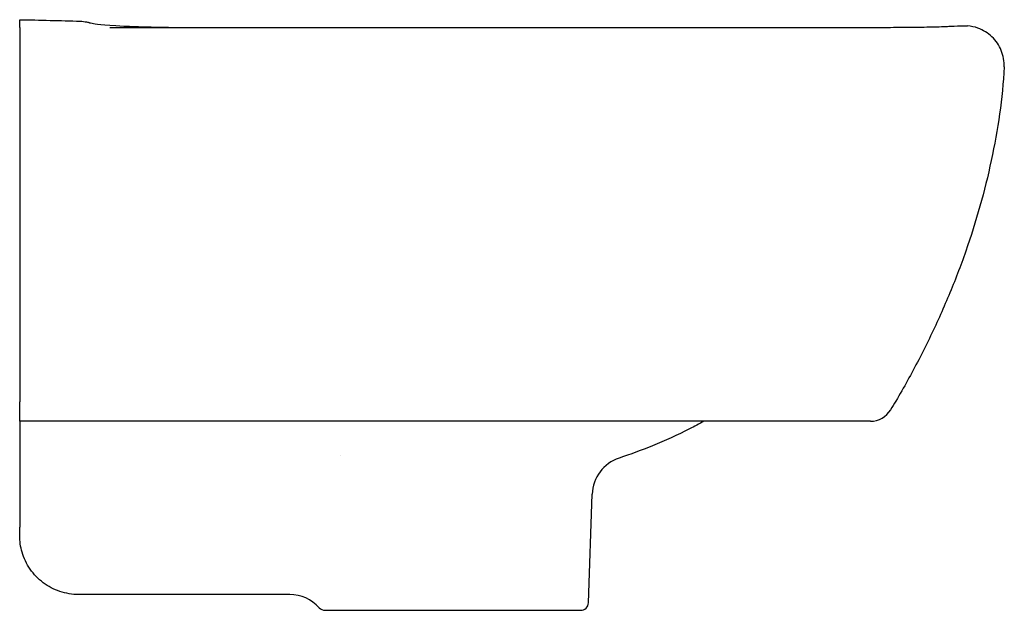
# Model space of a CAD drawing. Header units: millimetres. Extents: x -2 to 250, y -19 to 850.
# Tile 2 of 2: x 0 to 250, y 700 to 850. Entities that reach past the tile are written whole.
import ezdxf

# ---------------------------------------------------------------- set-up
doc = ezdxf.new("R2010")
doc.units = ezdxf.units.MM
doc.layers.add('GEB-KONTUR-A', color=5, linetype='CONTINUOUS')

msp = doc.modelspace()

# ---------------------------------------------------------------- linework, layer by layer
at = {"layer": 'GEB-KONTUR-A', "ltscale": 25}
for p, q in [((0, 848), (0, 849.48)), ((0, 848), (0, 838)), ((26.73, 848.37), (26.73, 848.37)), ((0, 838), (0, 752.97)), ((0, 748), (0, 752.97)), ((216.05, 748), (0, 748)), ((0, 748), (0, 721.12)), ((81.47, 739.33), (81.47, 739.33)), ((144.45, 701.93), (145.42, 729.52)), ((0, 721.12), (0, 721.12)), ((0, 721.12), (0, 721.12)), ((0, 719), (0, 721.12)), ((0, 721.12), (0, 721.12)), ((68.6, 704), (15, 704)), ((77.55, 700), (142.46, 700))]:
    msp.add_line(p, q, dxfattribs=at)
for centre, radius, start, end in [((216.05, 754), 6, 270, 329.1923), ((155.41, 729.17), 10, 108.4629, 178.0001), ((68.6, 694), 10, 41.8103, 90), ((77.55, 702), 2, 221.8104, 270), ((142.46, 702), 2, 270, 358)]:
    msp.add_arc(centre, radius, start, end, dxfattribs=at)
msp.add_ellipse((9.98, 721.6), major_axis=(-9.98, -0.48), ratio=0.043569, start_param=6.281078, end_param=6.281079, dxfattribs=at)
for points in [[(0, 850), (5.14, 849.91), (10.27, 849.77), (15.4, 849.61)], [(0, 849.48), (0, 849.83), (0, 850), (0, 850)], [(15.4, 849.61), (15.4, 849.61), (15.4, 849.61), (15.4, 849.61)], [(26.73, 848.37), (33.1, 848.12), (38.16, 848.03), (43.19, 848.03)], [(27.67, 848.34), (33.63, 848.11), (38.45, 848.03), (43.19, 848.03)]]:
    msp.add_open_spline(points, degree=3, dxfattribs=at)
for points, knots in [([(15.4, 849.61), (15.94, 849.59), (16.47, 849.53), (17.26, 849.37), (17.52, 849.31), (17.79, 849.23), (17.81, 849.23), (17.84, 849.22)], [0, 0, 0, 0, 0.160458, 0.160458, 0.2400006, 0.2400006, 0.2465006, 0.2465006, 0.2465006, 0.2465006]), ([(17.73, 849.25), (17.73, 849.25), (17.98, 849.19), (19.29, 848.96), (20.66, 848.67), (26.78, 848.38), (27.19, 848.36), (27.64, 848.34)], [2.823739, 2.823739, 2.823739, 2.823739, 5.165875, 5.165875, 10.726219, 10.726219, 11.077717, 11.077717, 11.077717, 11.077717]), ([(22.93, 848.02), (56.26, 848.04), (89.59, 848.01), (140.51, 847.98), (158.09, 847.98), (186.61, 847.99), (197.56, 848.01), (211.36, 848.03), (214.24, 848.04), (219.26, 848.05), (221.48, 848.06), (223.96, 848.07), (224.45, 848.07), (225.58, 848.08), (226.13, 848.09), (227.47, 848.1), (228.05, 848.11), (229.05, 848.12), (229.42, 848.13), (230.71, 848.15), (231.41, 848.17), (234.19, 848.24), (235.44, 848.29), (237.76, 848.4), (238.81, 848.45), (240.13, 848.45), (240.37, 848.44), (240.75, 848.41)], [0, 0, 0, 0, 10.000141, 10.000141, 15.274763, 15.274763, 18.560191, 18.560191, 19.426909, 19.426909, 20.080171, 20.080171, 20.24955, 20.24955, 20.505091, 20.505091, 21.011898, 21.011898, 21.591529, 21.591529, 23.289057, 23.289057, 28.383119, 28.383119, 36.069012, 36.069012, 41.329697, 41.329697, 41.329697, 41.329697]), ([(250, 838), (250.06, 839.41), (249.82, 840.84), (249.29, 842.16), (248.76, 843.47), (247.95, 844.67), (246.93, 845.65), (245.91, 846.63), (244.68, 847.39), (243.34, 847.86), (242.51, 848.16), (241.63, 848.34), (240.75, 848.41)], [0.0000003, 0.0000003, 0.0000003, 0.0000003, 0.25, 0.25, 0.25, 0.5, 0.5, 0.5, 0.75, 0.75, 0.75, 0.906152, 0.906152, 0.906152, 0.906152]), ([(250, 838), (249.83, 834.01), (249.01, 826.05), (246.87, 814.23), (243.99, 802.58), (240.38, 791.13), (236.07, 779.92), (231.12, 768.97), (226.51, 760.08), (223.1, 754.12), (221.64, 751.67), (221.2, 750.93)], [0, 0, 0, 0, 0.129615, 0.259231, 0.388846, 0.518461, 0.648076, 0.777692, 0.907307, 0.972114, 1, 1, 1, 1]), ([(173.78, 748), (172.57, 747.34), (168.29, 745.09), (161.13, 741.84), (155.1, 739.61), (152.25, 738.66)], [0.355845, 0.355845, 0.355845, 0.355845, 0.4681987, 0.750036, 1, 1, 1, 1]), ([(15, 704), (13.38, 704), (11.74, 704.27), (8.69, 705.3), (7.25, 706.06), (4.7, 707.98), (3.57, 709.15), (1.76, 711.77), (1.05, 713.25), (0.41, 715.46), (0.26, 716.15), (0.05, 717.56), (0, 718.28), (0, 719)], [0, 0, 0, 0, 0.486369, 0.486369, 0.964022, 0.964022, 1.441987, 1.441987, 1.919941, 1.919941, 2.131559, 2.131559, 2.347542, 2.347542, 2.347542, 2.347542])]:
    msp.add_open_spline(points, degree=3, knots=knots, dxfattribs=at)

doc.saveas('drawing.dxf')
